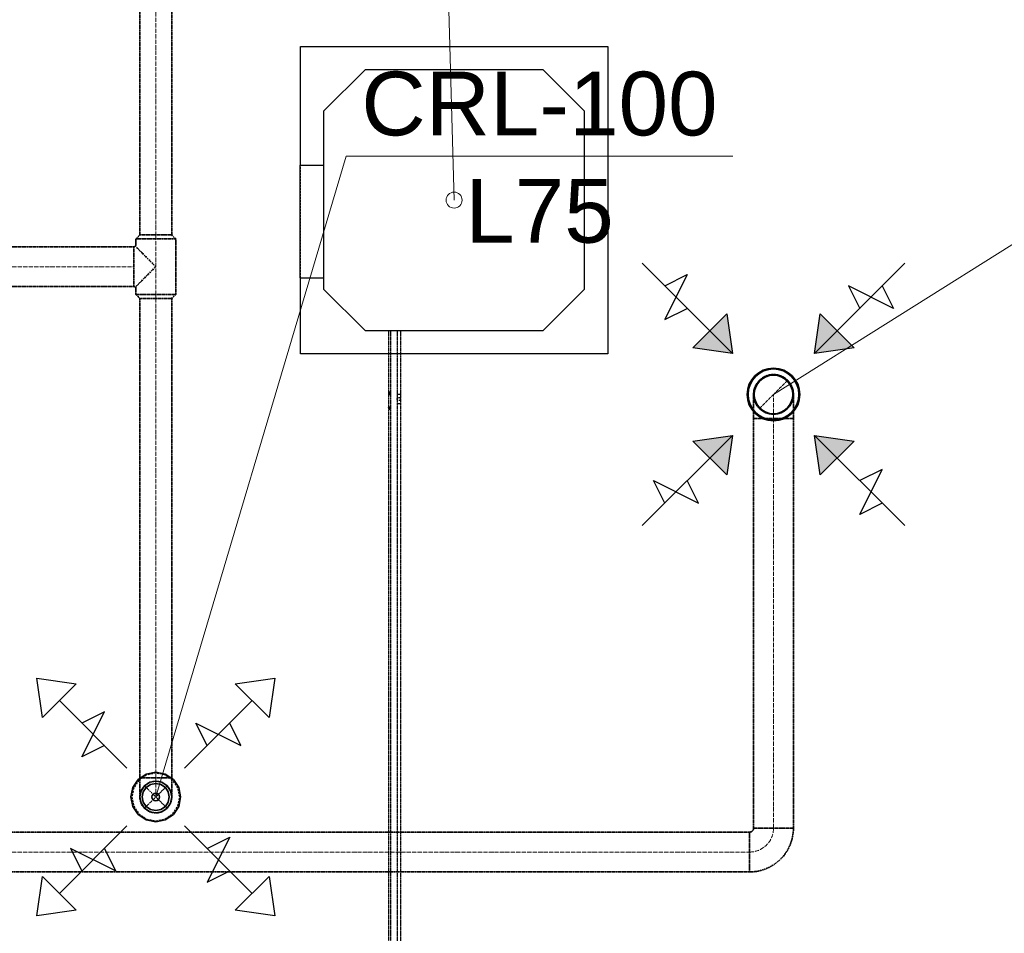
# Model space of a CAD drawing. Header units: millimetres. Extents: x -134161 to 355560, y -27497 to 30328.
# Tile 70 of 95: x 156969 to 160059, y -5904 to -3036. Entities that reach past the tile are written whole.
import ezdxf

# ---------------------------------------------------------------- set-up
doc = ezdxf.new("R2010")
doc.units = ezdxf.units.MM
for name, pattern in [('CenterLine', [17.2, 13, -2, 0.2, -2]), ('HIDDEN', [9.525, 6.35, -3.175]), ('UnderCeiling', [6.7, 4.2, -1, 0.5, -1])]:
    doc.linetypes.add(name, pattern=pattern)
for name, color, linetype in [('0000 RAKSTLAUKUMS - LAYOUT', 7, 'CONTINUOUS'), ('Dz1-Atpakalgaita', 7, 'CONTINUOUS'), ('Dz1-Fenkoils', 7, 'CONTINUOUS'), ('Dz1-Radiators', 7, 'CONTINUOUS'), ('Dz1-Teksts-', 7, 'CONTINUOUS'), ('Dz1-Turpgaita', 7, 'CONTINUOUS'), ('Vent-PN3-N', 7, 'CONTINUOUS'), ('Vent-PN3-N-Iekarta', 7, 'CONTINUOUS'), ('Vent-PN3-N-Plusmas bulta', 7, 'CONTINUOUS'), ('Vent-PN3-N-Teksts-', 7, 'CONTINUOUS'), ('Vent-PN3-P', 7, 'CONTINUOUS'), ('Vent-PN3-P-Iekarta', 7, 'CONTINUOUS'), ('Vent-PN3-P-Plusmas bulta', 7, 'CONTINUOUS'), ('Vent-PN3-P-Teksts-', 7, 'CONTINUOUS')]:
    doc.layers.add(name, color=color, linetype=linetype)
doc.styles.add('Arial', font='arial.ttf', dxfattribs={"height": 187.5})
doc.styles.add('PBL', font='arial.ttf')

# ---------------------------------------------------------------- blocks, each defined once
blk = doc.blocks.new('*U1142')
at = {"layer": 'Vent-PN3-N-Teksts-', "color": 7, "linetype": 'Continuous', "lineweight": 15}
for p, q in [((17583.9, 12471, 2300), (18432.9, 13004.9, 2300)), ((18432.9, 13004.9, 2300), (19956, 13004.9, 2300))]:
    blk.add_line(p, q, dxfattribs=at)
at = {"layer": 'Vent-PN3-N-Teksts-', "color": 7, "linetype": 'Continuous', "lineweight": 25, "style": 'Arial'}
for s, p in [('URH/A-125', (18480.2, 13069.9, 2300)), ('L150', (18883.7, 12733.1, 2300))]:
    blk.add_text(s, height=200, dxfattribs=at).set_placement(p)
blk = doc.blocks.new('*U1192')
at = {"layer": 'Vent-PN3-P-Teksts-', "color": 7, "linetype": 'Continuous', "lineweight": 15}
for p, q in [((15645.2, 11207.2, 2300), (16243.1, 13219.4, 2300)), ((16243.1, 13219.4, 2300), (17455.8, 13219.4, 2300))]:
    blk.add_line(p, q, dxfattribs=at)
at = {"layer": 'Vent-PN3-P-Teksts-', "color": 7, "linetype": 'Continuous', "lineweight": 25, "style": 'Arial'}
for s, p in [('CRL-100', (16290.4, 13284.4, 2300)), ('L75', (16616.4, 12947.6, 2300))]:
    blk.add_text(s, height=200, dxfattribs=at).set_placement(p)
blk = doc.blocks.new('*U1704')
at = {"layer": 'Vent-PN3-P', "color": 5, "linetype": 'UnderCeiling', "lineweight": 35}
for p, q in [((15582.7, 12784.7, 2600), (15595.2, 12772.7, 2600)), ((15707.7, 12784.7, 2600), (15695.2, 12772.7, 2600))]:
    blk.add_line(p, q, dxfattribs=at)
at = {"layer": 'Vent-PN3-P', "color": 7, "linetype": 'CenterLine', "lineweight": 18}
blk.add_line((15645.2, 12784.7, 2600), (15645.2, 12772.7, 2600), dxfattribs=at)
at = {"layer": 'Vent-PN3-P', "color": 5, "linetype": 'UnderCeiling', "lineweight": 35, "extrusion": (0, -1, 0)}
for centre, major_axis in [((15645.2, 12784.7, 2600), (62.5, 0)), ((15645.2, 12772.7, 2600), (50, 0))]:
    blk.add_ellipse(centre, major_axis=major_axis, ratio=1, start_param=0, end_param=3.141593, dxfattribs=at)
blk = doc.blocks.new('*U1705')
at = {"layer": 'Vent-PN3-P', "color": 5, "linetype": 'UnderCeiling', "lineweight": 35}
for p, q in [((15582.7, 12959.7, 2600), (15595.2, 12971.7, 2600)), ((15707.7, 12959.7, 2600), (15695.2, 12971.7, 2600))]:
    blk.add_line(p, q, dxfattribs=at)
at = {"layer": 'Vent-PN3-P', "color": 7, "linetype": 'CenterLine', "lineweight": 18}
blk.add_line((15645.2, 12959.7, 2600), (15645.2, 12971.7, 2600), dxfattribs=at)
at = {"layer": 'Vent-PN3-P', "color": 5, "linetype": 'UnderCeiling', "lineweight": 35, "extrusion": (0, 1, 0)}
for centre, major_axis in [((15645.2, 12959.7, 2600), (-62.5, 0)), ((15645.2, 12971.7, 2600), (-50, 0))]:
    blk.add_ellipse(centre, major_axis=major_axis, ratio=1, start_param=0, end_param=3.141593, dxfattribs=at)
blk = doc.blocks.new('*U1710')
at = {"layer": 'Vent-PN3-N-Plusmas bulta', "linetype": 'Continuous', "lineweight": 25}
for points in [[(17437.2, 12723.8), (17454.9, 12600), (17331.1, 12617.7)], [(17836.7, 12617.7), (17713, 12600), (17730.6, 12723.8)], [(17331.1, 12324.2), (17454.9, 12341.9), (17437.2, 12218.2)], [(17730.6, 12218.2), (17713, 12341.9), (17836.7, 12324.2)]]:
    blk.add_hatch(color=7, dxfattribs=at).paths.add_polyline_path(points, flags=0)
at = {"layer": 'Vent-PN3-N-Plusmas bulta', "color": 7, "linetype": 'Continuous', "lineweight": 25}
for p, q in [((17454.9, 12600, 2237), (17172, 12882.9, 2237)), ((17713, 12600, 2237), (17995.8, 12882.9, 2237)), ((17242.7, 12812.1, 2237), (17313.4, 12847.5, 2237)), ((17313.4, 12847.5, 2237), (17242.7, 12706.1, 2237)), ((17960.5, 12741.4, 2237), (17819, 12812.1, 2237)), ((17819, 12812.1, 2237), (17854.4, 12741.4, 2237)), ((17925.1, 12812.1, 2237), (17960.5, 12741.4, 2237)), ((17242.7, 12706.1, 2237), (17313.4, 12741.4, 2237)), ((17437.2, 12723.8, 2237), (17454.9, 12600, 2237)), ((17713, 12600, 2237), (17730.6, 12723.8, 2237)), ((17454.9, 12600, 2237), (17331.1, 12617.7, 2237)), ((17836.7, 12617.7, 2237), (17713, 12600, 2237)), ((17454.9, 12341.9, 2237), (17172, 12059.1, 2237)), ((17331.1, 12324.2, 2237), (17454.9, 12341.9, 2237)), ((17454.9, 12341.9, 2237), (17437.2, 12218.2, 2237)), ((17713, 12341.9, 2237), (17995.8, 12059.1, 2237)), ((17730.6, 12218.2, 2237), (17713, 12341.9, 2237)), ((17713, 12341.9, 2237), (17836.7, 12324.2, 2237)), ((17854.4, 12094.4, 2237), (17925.1, 12235.9, 2237)), ((17925.1, 12235.9, 2237), (17854.4, 12200.5, 2237)), ((17242.7, 12129.8, 2237), (17207.4, 12200.5, 2237)), ((17207.4, 12200.5, 2237), (17348.8, 12129.8, 2237)), ((17348.8, 12129.8, 2237), (17313.4, 12200.5, 2237)), ((17925.1, 12129.8, 2237), (17854.4, 12094.4, 2237))]:
    blk.add_line(p, q, dxfattribs=at)
for points in [[(17437.2, 12723.8, 2237), (17454.9, 12600, 2237), (17331.1, 12617.7, 2237)], [(17836.7, 12617.7, 2237), (17713, 12600, 2237), (17730.6, 12723.8, 2237)], [(17331.1, 12324.2, 2237), (17454.9, 12341.9, 2237), (17437.2, 12218.2, 2237)], [(17730.6, 12218.2, 2237), (17713, 12341.9, 2237), (17836.7, 12324.2, 2237)]]:
    blk.add_3dface(points, dxfattribs=at)
blk = doc.blocks.new('*U1714')
at = {"layer": 'Vent-PN3-P-Plusmas bulta', "color": 7, "linetype": 'Continuous', "lineweight": 25}
for p, q in [((15289.5, 11456.8, 2269), (15271.8, 11580.6, 2269)), ((15271.8, 11580.6, 2269), (15395.6, 11562.9, 2269)), ((15289.5, 11456.8, 2269), (15271.8, 11580.6, 2269)), ((15271.8, 11580.6, 2269), (15395.6, 11562.9, 2269)), ((15395.6, 11562.9, 2269), (15289.5, 11456.8, 2269)), ((15894.8, 11562.9, 2269), (16018.6, 11580.6, 2269)), ((15894.8, 11562.9, 2269), (16018.6, 11580.6, 2269)), ((16000.9, 11456.8, 2269), (15894.8, 11562.9, 2269)), ((16018.6, 11580.6, 2269), (16000.9, 11456.8, 2269)), ((16018.6, 11580.6, 2269), (16000.9, 11456.8, 2269)), ((15554.7, 11297.7, 2269), (15342.6, 11509.9, 2269)), ((15735.7, 11297.7, 2269), (15947.8, 11509.9, 2269)), ((15413.3, 11333.1, 2269), (15484, 11474.5, 2269)), ((15484, 11474.5, 2269), (15413.3, 11439.2, 2269)), ((15806.4, 11368.4, 2269), (15771.1, 11439.2, 2269)), ((15771.1, 11439.2, 2269), (15912.5, 11368.4, 2269)), ((15912.5, 11368.4, 2269), (15877.1, 11439.2, 2269)), ((15484, 11368.4, 2269), (15413.3, 11333.1, 2269)), ((15554.7, 11116.7, 2269), (15342.6, 10904.6, 2269)), ((15735.7, 11116.7, 2269), (15947.8, 10904.6, 2269)), ((15806.4, 11046, 2269), (15877.1, 11081.4, 2269)), ((15877.1, 11081.4, 2269), (15806.4, 10939.9, 2269)), ((15519.3, 10975.3, 2269), (15377.9, 11046, 2269)), ((15377.9, 11046, 2269), (15413.3, 10975.3, 2269)), ((15484, 11046, 2269), (15519.3, 10975.3, 2269)), ((15806.4, 10939.9, 2269), (15877.1, 10975.3, 2269)), ((15271.8, 10833.9, 2269), (15289.5, 10957.6, 2269)), ((15271.8, 10833.9, 2269), (15289.5, 10957.6, 2269)), ((15289.5, 10957.6, 2269), (15395.6, 10851.5, 2269)), ((15894.8, 10851.5, 2269), (16000.9, 10957.6, 2269)), ((16000.9, 10957.6, 2269), (16018.6, 10833.9, 2269)), ((16000.9, 10957.6, 2269), (16018.6, 10833.9, 2269)), ((15395.6, 10851.5, 2269), (15271.8, 10833.9, 2269)), ((15395.6, 10851.5, 2269), (15271.8, 10833.9, 2269)), ((16018.6, 10833.9, 2269), (15894.8, 10851.5, 2269)), ((16018.6, 10833.9, 2269), (15894.8, 10851.5, 2269))]:
    blk.add_line(p, q, dxfattribs=at)
blk = doc.blocks.new('*U1716')
at = {"layer": 'Vent-PN3-N-Iekarta', "color": 1, "linetype": 'Continuous', "lineweight": 35}
for centre, radius in [((17583.9, 12471, 2300), 82.5), ((17583.9, 12471, 2287), 80), ((17583.9, 12471, 2289), 62.5), ((17583.9, 12471, 2300), 60.5)]:
    blk.add_circle(centre, radius, dxfattribs=at)
blk = doc.blocks.new('*U1717')
at = {"layer": 'Vent-PN3-N', "color": 7, "linetype": 'Continuous', "lineweight": -3}
blk.add_line((17583.9, 12471, 2412.5), (17583.9, 12471, 2411.5), dxfattribs=at)
blk = doc.blocks.new('*U1718')
at = {"layer": 'Vent-PN3-N', "color": 1, "linetype": 'UnderCeiling', "lineweight": 35}
for p, q in [((17521.4, 12396, 2600), (17521.4, 11109.4, 2600)), ((17646.4, 12396, 2600), (17646.4, 11109.4, 2600))]:
    blk.add_line(p, q, dxfattribs=at)
at = {"layer": 'Vent-PN3-N', "color": 7, "linetype": 'CenterLine', "lineweight": 18}
blk.add_line((17583.9, 12396, 2600), (17583.9, 11109.4, 2600), dxfattribs=at)
blk = doc.blocks.new('*U1719')
at = {"layer": 'Vent-PN3-N', "color": 7, "linetype": 'UnderCeiling', "lineweight": 18}
blk.add_line((17539.7, 12426.8, 2525), (17628.1, 12515.2, 2525), dxfattribs=at)
at = {"layer": 'Vent-PN3-N', "color": 1, "linetype": 'UnderCeiling', "lineweight": 35, "extrusion": (0, 0, -1)}
blk.add_ellipse((17583.9, 12471, 2525), major_axis=(-62.5, 0), ratio=1, start_param=0, end_param=3.141593, dxfattribs=at)
at = {"layer": 'Vent-PN3-N', "color": 7, "linetype": 'HIDDEN', "lineweight": -3, "extrusion": (0, 0, -1)}
blk.add_ellipse((17583.9, 12471, 2525), major_axis=(62.5, 0), ratio=1, start_param=0, end_param=3.141593, dxfattribs=at)
at = {"layer": 'Vent-PN3-N', "color": 1, "linetype": 'UnderCeiling', "lineweight": 35, "extrusion": (-1, 0, 0)}
for centre in [(17521.4, 12396, 2525), (17646.4, 12396, 2525)]:
    blk.add_ellipse(centre, major_axis=(0, 0, 75), ratio=1, start_param=0, end_param=1.570796, dxfattribs=at)
at = {"layer": 'Vent-PN3-N', "color": 7, "linetype": 'CenterLine', "lineweight": 18, "extrusion": (-1, 0, 0)}
blk.add_ellipse((17583.9, 12396, 2525), major_axis=(0, 0, 75), ratio=1, start_param=0, end_param=1.570796, dxfattribs=at)
at = {"layer": 'Vent-PN3-N', "color": 1, "linetype": 'UnderCeiling', "lineweight": 35, "extrusion": (0, -1, 0)}
blk.add_ellipse((17583.9, 12396, 2600), major_axis=(62.5, 0), ratio=1, start_param=0, end_param=3.141593, dxfattribs=at)
blk = doc.blocks.new('*U1722')
at = {"layer": 'Vent-PN3-N', "color": 1, "linetype": 'UnderCeiling', "lineweight": 35}
for major_axis in [(0, -12.5), (0, -137.5)]:
    blk.add_ellipse((17508.9, 11109.4, 2600), major_axis=major_axis, ratio=1, start_param=0, end_param=1.570796, dxfattribs=at)
at = {"layer": 'Vent-PN3-N', "color": 7, "linetype": 'CenterLine', "lineweight": 18}
blk.add_ellipse((17508.9, 11109.4, 2600), major_axis=(0, -75), ratio=1, start_param=0, end_param=1.570796, dxfattribs=at)
at = {"layer": 'Vent-PN3-N', "color": 1, "linetype": 'UnderCeiling', "lineweight": 35, "extrusion": (-1, 0, 0)}
blk.add_ellipse((17508.9, 11034.4, 2600), major_axis=(0, -62.5), ratio=1, start_param=0, end_param=3.141593, dxfattribs=at)
at = {"layer": 'Vent-PN3-N', "color": 1, "linetype": 'UnderCeiling', "lineweight": 35, "extrusion": (0, 1, 0)}
blk.add_ellipse((17583.9, 11109.4, 2600), major_axis=(-62.5, 0), ratio=1, start_param=0, end_param=3.141593, dxfattribs=at)
blk = doc.blocks.new('*U1723')
at = {"layer": 'Vent-PN3-N', "color": 1, "linetype": 'UnderCeiling', "lineweight": 35}
for p, q in [((14764.2, 11096.9, 2600), (17508.9, 11096.9, 2600)), ((14764.2, 10971.9, 2600), (17508.9, 10971.9, 2600))]:
    blk.add_line(p, q, dxfattribs=at)
at = {"layer": 'Vent-PN3-N', "color": 7, "linetype": 'CenterLine', "lineweight": 18}
blk.add_line((14764.2, 11034.4, 2600), (17508.9, 11034.4, 2600), dxfattribs=at)
blk = doc.blocks.new('*U1732')
at = {"layer": 'Vent-PN3-P', "color": 5, "linetype": 'UnderCeiling', "lineweight": 35}
for p, q in [((14334.9, 12934.7, 2600), (15576.4, 12934.7, 2600)), ((14334.9, 12809.7, 2600), (15576.4, 12809.7, 2600))]:
    blk.add_line(p, q, dxfattribs=at)
at = {"layer": 'Vent-PN3-P', "color": 7, "linetype": 'CenterLine', "lineweight": 18}
blk.add_line((14334.9, 12872.2, 2600), (15576.4, 12872.2, 2600), dxfattribs=at)
blk = doc.blocks.new('*U1733')
at = {"layer": 'Vent-PN3-P', "color": 5, "linetype": 'UnderCeiling', "lineweight": 35}
for p, q in [((15582.7, 12940.9, 2600), (15582.7, 12959.7, 2600)), ((15707.7, 12784.7, 2600), (15707.7, 12959.7, 2600)), ((15587.5, 12929.9, 2623.9), (15582.7, 12934.7, 2600)), ((15601, 12916.4, 2644.2), (15587.5, 12929.9, 2623.9)), ((15621.3, 12896.1, 2657.7), (15601, 12916.4, 2644.2)), ((15645.2, 12872.2, 2662.5), (15621.3, 12896.1, 2657.7)), ((15621.3, 12848.3, 2657.7), (15645.2, 12872.2, 2662.5)), ((15587.5, 12814.4, 2623.9), (15601, 12828, 2644.2)), ((15601, 12828, 2644.2), (15621.3, 12848.3, 2657.7)), ((15582.7, 12809.7, 2600), (15587.5, 12814.4, 2623.9)), ((15582.7, 12784.7, 2600), (15582.7, 12809.7, 2600))]:
    blk.add_line(p, q, dxfattribs=at)
at = {"layer": 'Vent-PN3-P', "color": 7, "linetype": 'CenterLine', "lineweight": 18}
blk.add_line((15645.2, 12784.7, 2600), (15645.2, 12959.7, 2600), dxfattribs=at)
at = {"layer": 'Vent-PN3-P', "color": 5, "linetype": 'UnderCeiling', "lineweight": 35, "extrusion": (0, 0, -1)}
blk.add_ellipse((15576.4, 12940.9, 2600), major_axis=(6.25, 0), ratio=1, start_param=0, end_param=1.570796, dxfattribs=at)
at = {"layer": 'Vent-PN3-P', "color": 5, "linetype": 'UnderCeiling', "lineweight": 35, "extrusion": (-1, 0, 0)}
blk.add_ellipse((15576.4, 12872.2, 2600), major_axis=(0, -62.5), ratio=1, start_param=0, end_param=3.141593, dxfattribs=at)
at = {"layer": 'Vent-PN3-P', "color": 5, "linetype": 'UnderCeiling', "lineweight": 35}
blk.add_ellipse((15576.4, 12803.4, 2600), major_axis=(6.25, 0), ratio=1, start_param=0, end_param=1.570796, dxfattribs=at)
blk = doc.blocks.new('*U1734')
at = {"layer": 'Vent-PN3-P', "color": 5, "linetype": 'UnderCeiling', "lineweight": 35}
for p, q in [((15595.2, 12772.7, 2600), (15595.2, 11267.2, 2600)), ((15695.2, 12772.7, 2600), (15695.2, 11267.2, 2600))]:
    blk.add_line(p, q, dxfattribs=at)
at = {"layer": 'Vent-PN3-P', "color": 7, "linetype": 'CenterLine', "lineweight": 18}
blk.add_line((15645.2, 12772.7, 2600), (15645.2, 11267.2, 2600), dxfattribs=at)
blk = doc.blocks.new('*U1738')
at = {"layer": 'Vent-PN3-P', "color": 5, "linetype": 'UnderCeiling', "lineweight": 35}
for p, q in [((15595.2, 14427.6, 2600), (15595.2, 12971.7, 2600)), ((15695.2, 14427.6, 2600), (15695.2, 12971.7, 2600))]:
    blk.add_line(p, q, dxfattribs=at)
at = {"layer": 'Vent-PN3-P', "color": 7, "linetype": 'CenterLine', "lineweight": 18}
blk.add_line((15645.2, 14427.6, 2600), (15645.2, 12971.7, 2600), dxfattribs=at)
blk = doc.blocks.new('*U1739')
at = {"layer": 'Vent-PN3-P', "color": 7, "linetype": 'UnderCeiling', "lineweight": 18}
for p, q in [((15680.6, 11242.6, 2540), (15609.8, 11171.9, 2540)), ((15680.6, 11171.9, 2540), (15609.8, 11242.6, 2540))]:
    blk.add_line(p, q, dxfattribs=at)
at = {"layer": 'Vent-PN3-P', "color": 5, "linetype": 'UnderCeiling', "lineweight": 35, "extrusion": (0, 1, 0)}
blk.add_ellipse((15645.2, 11267.2, 2600), major_axis=(-50, 0), ratio=1, start_param=0, end_param=3.141593, dxfattribs=at)
at = {"layer": 'Vent-PN3-P', "color": 5, "linetype": 'UnderCeiling', "lineweight": 35, "extrusion": (1, 0, 0)}
for centre in [(15595.2, 11267.2, 2540), (15695.2, 11267.2, 2540)]:
    blk.add_ellipse(centre, major_axis=(0, 0, 60), ratio=1, start_param=0, end_param=1.570796, dxfattribs=at)
at = {"layer": 'Vent-PN3-P', "color": 7, "linetype": 'HIDDEN', "lineweight": -3, "extrusion": (0, 0, -1)}
blk.add_ellipse((15645.2, 11207.2, 2540), major_axis=(-50, 0), ratio=1, start_param=0, end_param=3.141593, dxfattribs=at)
at = {"layer": 'Vent-PN3-P', "color": 7, "linetype": 'CenterLine', "lineweight": 18, "extrusion": (1, 0, 0)}
blk.add_ellipse((15645.2, 11267.2, 2540), major_axis=(0, 0, 60), ratio=1, start_param=0, end_param=1.570796, dxfattribs=at)
at = {"layer": 'Vent-PN3-P', "color": 5, "linetype": 'UnderCeiling', "lineweight": 35, "extrusion": (0, 0, -1)}
blk.add_ellipse((15645.2, 11207.2, 2540), major_axis=(50, 0), ratio=1, start_param=0, end_param=3.141593, dxfattribs=at)
blk = doc.blocks.new('*U1740')
at = {"layer": 'Vent-PN3-P-Iekarta', "color": 5, "linetype": 'Continuous', "lineweight": 35}
for p, q in [((15615.3, 11279.3, 2300), (15590, 11262.4, 2300)), ((15645.2, 11285.2, 2300), (15615.3, 11279.3, 2300)), ((15675, 11279.3, 2300), (15645.2, 11285.2, 2300)), ((15700.4, 11262.4, 2300), (15675, 11279.3, 2300)), ((15590, 11262.4, 2300), (15573.1, 11237.1, 2300)), ((15626.1, 11253.4, 2339), (15609.8, 11242.6, 2339)), ((15626.1, 11253.4, 2300), (15609.8, 11242.6, 2300)), ((15645.2, 11257.2, 2339), (15626.1, 11253.4, 2339)), ((15645.2, 11257.2, 2300), (15626.1, 11253.4, 2300)), ((15645.2, 11249.7, 2290), (15628.9, 11246.5, 2290)), ((15645.2, 11249.7, 2347), (15628.9, 11246.5, 2347)), ((15664.3, 11253.4, 2339), (15645.2, 11257.2, 2339)), ((15664.3, 11253.4, 2300), (15645.2, 11257.2, 2300)), ((15661.5, 11246.5, 2290), (15645.2, 11249.7, 2290)), ((15661.5, 11246.5, 2347), (15645.2, 11249.7, 2347)), ((15680.6, 11242.6, 2339), (15664.3, 11253.4, 2339)), ((15680.6, 11242.6, 2300), (15664.3, 11253.4, 2300)), ((15717.3, 11237.1, 2300), (15700.4, 11262.4, 2300)), ((15573.1, 11237.1, 2300), (15567.2, 11207.2, 2300)), ((15599, 11226.4, 2339), (15595.2, 11207.2, 2339)), ((15599, 11226.4, 2300), (15595.2, 11207.2, 2300)), ((15609.8, 11242.6, 2339), (15599, 11226.4, 2339)), ((15609.8, 11242.6, 2300), (15599, 11226.4, 2300)), ((15605.9, 11223.5, 2290), (15602.7, 11207.2, 2290)), ((15605.9, 11223.5, 2347), (15602.7, 11207.2, 2347)), ((15615.1, 11237.3, 2290), (15605.9, 11223.5, 2290)), ((15615.1, 11237.3, 2347), (15605.9, 11223.5, 2347)), ((15628.9, 11246.5, 2290), (15615.1, 11237.3, 2290)), ((15628.9, 11246.5, 2347), (15615.1, 11237.3, 2347)), ((15640.6, 11218.3, 2284), (15636.7, 11215.7, 2284)), ((15645.2, 11219.2, 2284), (15640.6, 11218.3, 2284)), ((15649.8, 11218.3, 2284), (15645.2, 11219.2, 2284)), ((15653.7, 11215.7, 2284), (15649.8, 11218.3, 2284)), ((15675.3, 11237.3, 2290), (15661.5, 11246.5, 2290)), ((15675.3, 11237.3, 2347), (15661.5, 11246.5, 2347)), ((15684.5, 11223.5, 2290), (15675.3, 11237.3, 2290)), ((15684.5, 11223.5, 2347), (15675.3, 11237.3, 2347)), ((15691.4, 11226.4, 2339), (15680.6, 11242.6, 2339)), ((15691.4, 11226.4, 2300), (15680.6, 11242.6, 2300)), ((15687.7, 11207.2, 2290), (15684.5, 11223.5, 2290)), ((15687.7, 11207.2, 2347), (15684.5, 11223.5, 2347)), ((15695.2, 11207.2, 2339), (15691.4, 11226.4, 2339)), ((15695.2, 11207.2, 2300), (15691.4, 11226.4, 2300)), ((15723.2, 11207.2, 2300), (15717.3, 11237.1, 2300)), ((15567.2, 11207.2, 2300), (15573.1, 11177.4, 2300)), ((15595.2, 11207.2, 2339), (15599, 11188.1, 2339)), ((15595.2, 11207.2, 2300), (15599, 11188.1, 2300)), ((15599, 11188.1, 2339), (15609.8, 11171.9, 2339)), ((15599, 11188.1, 2300), (15609.8, 11171.9, 2300)), ((15602.7, 11207.2, 2290), (15605.9, 11191, 2290)), ((15602.7, 11207.2, 2347), (15605.9, 11191, 2347)), ((15605.9, 11191, 2290), (15615.1, 11177.2, 2290)), ((15605.9, 11191, 2347), (15615.1, 11177.2, 2347)), ((15634.1, 11211.8, 2284), (15633.2, 11207.2, 2284)), ((15633.2, 11207.2, 2284), (15634.1, 11202.6, 2284)), ((15636.7, 11215.7, 2284), (15634.1, 11211.8, 2284)), ((15634.1, 11202.6, 2284), (15636.7, 11198.7, 2284)), ((15636.7, 11198.7, 2284), (15640.6, 11196.1, 2284)), ((15640.6, 11196.1, 2284), (15645.2, 11195.2, 2284)), ((15645.2, 11195.2, 2284), (15649.8, 11196.1, 2284)), ((15649.8, 11196.1, 2284), (15653.7, 11198.7, 2284)), ((15656.3, 11211.8, 2284), (15653.7, 11215.7, 2284)), ((15653.7, 11198.7, 2284), (15656.3, 11202.6, 2284)), ((15657.2, 11207.2, 2284), (15656.3, 11211.8, 2284)), ((15656.3, 11202.6, 2284), (15657.2, 11207.2, 2284)), ((15675.3, 11177.2, 2290), (15684.5, 11191, 2290)), ((15675.3, 11177.2, 2347), (15684.5, 11191, 2347)), ((15680.6, 11171.9, 2339), (15691.4, 11188.1, 2339)), ((15680.6, 11171.9, 2300), (15691.4, 11188.1, 2300)), ((15684.5, 11191, 2290), (15687.7, 11207.2, 2290)), ((15684.5, 11191, 2347), (15687.7, 11207.2, 2347)), ((15691.4, 11188.1, 2339), (15695.2, 11207.2, 2339)), ((15691.4, 11188.1, 2300), (15695.2, 11207.2, 2300)), ((15717.3, 11177.4, 2300), (15723.2, 11207.2, 2300)), ((15573.1, 11177.4, 2300), (15590, 11152.1, 2300)), ((15609.8, 11171.9, 2339), (15626.1, 11161, 2339)), ((15609.8, 11171.9, 2300), (15626.1, 11161, 2300)), ((15615.1, 11177.2, 2290), (15628.9, 11168, 2290)), ((15615.1, 11177.2, 2347), (15628.9, 11168, 2347)), ((15626.1, 11161, 2339), (15645.2, 11157.2, 2339)), ((15626.1, 11161, 2300), (15645.2, 11157.2, 2300)), ((15628.9, 11168, 2290), (15645.2, 11164.7, 2290)), ((15628.9, 11168, 2347), (15645.2, 11164.7, 2347)), ((15645.2, 11164.7, 2290), (15661.5, 11168, 2290)), ((15645.2, 11164.7, 2347), (15661.5, 11168, 2347)), ((15645.2, 11157.2, 2339), (15664.3, 11161, 2339)), ((15645.2, 11157.2, 2300), (15664.3, 11161, 2300)), ((15661.5, 11168, 2290), (15675.3, 11177.2, 2290)), ((15661.5, 11168, 2347), (15675.3, 11177.2, 2347)), ((15664.3, 11161, 2339), (15680.6, 11171.9, 2339)), ((15664.3, 11161, 2300), (15680.6, 11171.9, 2300)), ((15700.4, 11152.1, 2300), (15717.3, 11177.4, 2300)), ((15590, 11152.1, 2300), (15615.3, 11135.2, 2300)), ((15615.3, 11135.2, 2300), (15645.2, 11129.2, 2300)), ((15645.2, 11129.2, 2300), (15675, 11135.2, 2300)), ((15675, 11135.2, 2300), (15700.4, 11152.1, 2300))]:
    blk.add_line(p, q, dxfattribs=at)
at = {"layer": 'Vent-PN3-P-Iekarta', "color": 7, "linetype": 'HIDDEN', "lineweight": -3}
for p, q in [((15645.2, 11282.2, 2275), (15616.5, 11276.5, 2275)), ((15645.2, 11282.2, 2269), (15616.5, 11276.5, 2269)), ((15673.9, 11276.5, 2275), (15645.2, 11282.2, 2275)), ((15673.9, 11276.5, 2269), (15645.2, 11282.2, 2269)), ((15592.2, 11260.3, 2275), (15575.9, 11235.9, 2275)), ((15592.2, 11260.3, 2269), (15575.9, 11235.9, 2269)), ((15616.5, 11276.5, 2275), (15592.2, 11260.3, 2275)), ((15616.5, 11276.5, 2269), (15592.2, 11260.3, 2269)), ((15698.2, 11260.3, 2275), (15673.9, 11276.5, 2275)), ((15698.2, 11260.3, 2269), (15673.9, 11276.5, 2269)), ((15714.5, 11235.9, 2275), (15698.2, 11260.3, 2275)), ((15714.5, 11235.9, 2269), (15698.2, 11260.3, 2269)), ((15575.9, 11235.9, 2275), (15570.2, 11207.2, 2275)), ((15575.9, 11235.9, 2269), (15570.2, 11207.2, 2269)), ((15720.2, 11207.2, 2275), (15714.5, 11235.9, 2275)), ((15720.2, 11207.2, 2269), (15714.5, 11235.9, 2269)), ((15570.2, 11207.2, 2275), (15575.9, 11178.5, 2275)), ((15570.2, 11207.2, 2269), (15575.9, 11178.5, 2269)), ((15714.5, 11178.5, 2275), (15720.2, 11207.2, 2275)), ((15714.5, 11178.5, 2269), (15720.2, 11207.2, 2269)), ((15575.9, 11178.5, 2275), (15592.2, 11154.2, 2275)), ((15575.9, 11178.5, 2269), (15592.2, 11154.2, 2269)), ((15698.2, 11154.2, 2275), (15714.5, 11178.5, 2275)), ((15698.2, 11154.2, 2269), (15714.5, 11178.5, 2269)), ((15592.2, 11154.2, 2275), (15616.5, 11137.9, 2275)), ((15592.2, 11154.2, 2269), (15616.5, 11137.9, 2269)), ((15616.5, 11137.9, 2275), (15645.2, 11132.2, 2275)), ((15616.5, 11137.9, 2269), (15645.2, 11132.2, 2269)), ((15645.2, 11132.2, 2275), (15673.9, 11137.9, 2275)), ((15645.2, 11132.2, 2269), (15673.9, 11137.9, 2269)), ((15673.9, 11137.9, 2275), (15698.2, 11154.2, 2275)), ((15673.9, 11137.9, 2269), (15698.2, 11154.2, 2269))]:
    blk.add_line(p, q, dxfattribs=at)
at = {"layer": 'Vent-PN3-P-Iekarta', "color": 5, "linetype": 'Continuous', "lineweight": 35}
blk.add_circle((15645.2, 11207.2, 2284), 12, dxfattribs=at)
blk = doc.blocks.new('*U1741')
at = {"layer": 'Vent-PN3-P', "color": 7, "linetype": 'Continuous', "lineweight": -3}
blk.add_line((15645.2, 11207.2, 2420), (15645.2, 11207.2, 2419), dxfattribs=at)
blk = doc.blocks.new('*U1942')
at = {"layer": 'Dz1-Teksts-', "color": 7, "linetype": 'Continuous', "lineweight": 0}
for p, q in [((19374.8, 13901.2, 2500), (17480.7, 13901.2, 2500)), ((19568.2, 13081.2, 2500), (19374.8, 13901.2, 2500))]:
    blk.add_line(p, q, dxfattribs=at)
at = {"layer": 'Dz1-Teksts-', "color": 7, "linetype": 'Continuous', "lineweight": 0, "extrusion": (0, 0, -1)}
blk.add_circle((-19568.2, 13081.2, -2500), 25, dxfattribs=at)
at = {"layer": 'Dz1-Teksts-', "color": 7, "linetype": 'Continuous', "lineweight": 0, "style": 'Arial'}
blk.add_text('Qdz=10000 W', height=200, dxfattribs=at).set_placement((17530.8, 13970.1, 2500))
blk = doc.blocks.new('*U1953')
at = {"layer": 'Dz1-Atpakalgaita', "color": 6, "linetype": 'UnderCeiling', "lineweight": 25}
for p, q in [((16403, 12441.8, 2800), (16403, 8212.8, 2800)), ((16413, 12441.8, 2800), (16413, 8212.8, 2800))]:
    blk.add_line(p, q, dxfattribs=at)
blk = doc.blocks.new('*U1954')
at = {"layer": 'Dz1-Turpgaita', "color": 4, "linetype": 'UnderCeiling', "lineweight": 25}
for p, q in [((16376, 12423.8, 2800), (16376, 8181.3, 2800)), ((16382, 12423.8, 2800), (16382, 8181.3, 2800))]:
    blk.add_line(p, q, dxfattribs=at)
blk = doc.blocks.new('*U1955')
at = {"layer": 'Dz1-Teksts-', "color": 7, "linetype": 'Continuous', "lineweight": 0}
for p, q in [((16560, 13843.7, 2500), (14666, 13843.7, 2500)), ((16581.5, 13081.2, 2500), (16560, 13843.7, 2500))]:
    blk.add_line(p, q, dxfattribs=at)
at = {"layer": 'Dz1-Teksts-', "color": 7, "linetype": 'Continuous', "lineweight": 0, "extrusion": (0, 0, -1)}
blk.add_circle((-16581.5, 13081.2, -2500), 25, dxfattribs=at)
at = {"layer": 'Dz1-Teksts-', "color": 7, "linetype": 'Continuous', "lineweight": 0, "style": 'Arial'}
blk.add_text('Qdz=10000 W', height=200, dxfattribs=at).set_placement((14716.1, 13912.6, 2500))
blk = doc.blocks.new('*U1956')
at = {"layer": 'Dz1-Turpgaita', "color": 4, "linetype": 'UnderCeiling', "lineweight": 25, "extrusion": (0, 0.707107, -0.707107)}
blk.add_ellipse((16379, 12430.1, 2797.4), major_axis=(-3, 0), ratio=1, start_param=0, end_param=3.141593, dxfattribs=at)
at = {"layer": 'Dz1-Turpgaita', "color": 7, "linetype": 'HIDDEN', "lineweight": -3, "extrusion": (0, 0.707107, -0.707107)}
blk.add_ellipse((16379, 12430.1, 2797.4), major_axis=(3, 0), ratio=1, start_param=0, end_param=3.141593, dxfattribs=at)
at = {"layer": 'Dz1-Turpgaita', "color": 4, "linetype": 'UnderCeiling', "lineweight": 25, "extrusion": (1, 0, 0)}
for centre in [(16376, 12423.8, 2791), (16382, 12423.8, 2791)]:
    blk.add_ellipse(centre, major_axis=(0, 6.36, 6.36), ratio=1, start_param=0, end_param=0.785398, dxfattribs=at)
at = {"layer": 'Dz1-Turpgaita', "color": 4, "linetype": 'UnderCeiling', "lineweight": 25, "extrusion": (0, -1, 0)}
blk.add_ellipse((16379, 12423.8, 2800), major_axis=(3, 0), ratio=1, start_param=0, end_param=3.141593, dxfattribs=at)
blk = doc.blocks.new('*U1957')
at = {"layer": 'Dz1-Turpgaita', "color": 4, "linetype": 'UnderCeiling', "lineweight": 25}
for p, q in [((16376, 12472.8, 2754.6), (16376, 12430.1, 2797.4)), ((16382, 12472.8, 2754.6), (16382, 12430.1, 2797.4))]:
    blk.add_line(p, q, dxfattribs=at)
blk = doc.blocks.new('*U1958')
at = {"layer": 'Dz1-Atpakalgaita', "color": 6, "linetype": 'UnderCeiling', "lineweight": 25, "extrusion": (0, 0, -1)}
blk.add_ellipse((16408, 12456.8, 2785), major_axis=(-5, 0), ratio=1, start_param=0, end_param=3.141593, dxfattribs=at)
at = {"layer": 'Dz1-Atpakalgaita', "color": 7, "linetype": 'HIDDEN', "lineweight": -3, "extrusion": (0, 0, -1)}
blk.add_ellipse((16408, 12456.8, 2785), major_axis=(5, 0), ratio=1, start_param=0, end_param=3.141593, dxfattribs=at)
at = {"layer": 'Dz1-Atpakalgaita', "color": 6, "linetype": 'UnderCeiling', "lineweight": 25, "extrusion": (1, 0, 0)}
for centre in [(16403, 12441.8, 2785), (16413, 12441.8, 2785)]:
    blk.add_ellipse(centre, major_axis=(0, 15), ratio=1, start_param=0, end_param=1.570796, dxfattribs=at)
at = {"layer": 'Dz1-Atpakalgaita', "color": 6, "linetype": 'UnderCeiling', "lineweight": 25, "extrusion": (0, -1, 0)}
blk.add_ellipse((16408, 12441.8, 2800), major_axis=(5, 0), ratio=1, start_param=0, end_param=3.141593, dxfattribs=at)
blk = doc.blocks.new('*U1959')
at = {"layer": 'Dz1-Atpakalgaita', "color": 7, "linetype": 'Continuous', "lineweight": -3}
blk.add_line((16408, 12456.8, 2744.5), (16408, 12456.8, 2743.5), dxfattribs=at)
blk = doc.blocks.new('*U1960')
at = {"layer": 'Dz1-Turpgaita', "color": 4, "linetype": 'UnderCeiling', "lineweight": 25, "extrusion": (0, 1, 0)}
blk.add_ellipse((16379, 12479.2, 2752), major_axis=(-3, 0), ratio=1, start_param=0, end_param=3.141593, dxfattribs=at)
at = {"layer": 'Dz1-Turpgaita', "color": 4, "linetype": 'UnderCeiling', "lineweight": 25, "extrusion": (-1, 0, 0)}
for centre in [(16376, 12479.2, 2761), (16382, 12479.2, 2761)]:
    blk.add_ellipse(centre, major_axis=(0, 0, -9), ratio=1, start_param=0, end_param=0.785398, dxfattribs=at)
at = {"layer": 'Dz1-Turpgaita', "color": 4, "linetype": 'UnderCeiling', "lineweight": 25, "extrusion": (0, -0.707107, 0.707107)}
blk.add_ellipse((16379, 12472.8, 2754.6), major_axis=(3, 0), ratio=1, start_param=0, end_param=3.141593, dxfattribs=at)
at = {"layer": 'Dz1-Turpgaita', "color": 7, "linetype": 'HIDDEN', "lineweight": -3, "extrusion": (0, -0.707107, 0.707107)}
blk.add_ellipse((16379, 12472.8, 2754.6), major_axis=(-3, 0), ratio=1, start_param=0, end_param=3.141593, dxfattribs=at)
blk = doc.blocks.new('*U1961')
at = {"layer": 'Dz1-Turpgaita', "color": 4, "linetype": 'UnderCeiling', "lineweight": 25}
for p, q in [((16376, 12671.7, 2752), (16376, 12479.2, 2752)), ((16382, 12671.7, 2752), (16382, 12479.2, 2752))]:
    blk.add_line(p, q, dxfattribs=at)
blk = doc.blocks.new('*U1962')
at = {"layer": 'Dz1-Atpakalgaita', "color": 6, "linetype": 'UnderCeiling', "lineweight": 25, "extrusion": (0, 1, 0)}
blk.add_ellipse((16408, 12471.8, 2689), major_axis=(-5, 0), ratio=1, start_param=0, end_param=3.141593, dxfattribs=at)
at = {"layer": 'Dz1-Atpakalgaita', "color": 6, "linetype": 'UnderCeiling', "lineweight": 25, "extrusion": (-1, 0, 0)}
for centre in [(16403, 12471.8, 2704), (16413, 12471.8, 2704)]:
    blk.add_ellipse(centre, major_axis=(0, 0, -15), ratio=1, start_param=0, end_param=1.570796, dxfattribs=at)
blk = doc.blocks.new('*U1963')
at = {"layer": 'Dz1-Atpakalgaita', "color": 6, "linetype": 'UnderCeiling', "lineweight": 25}
for p, q in [((16403, 12671.7, 2689), (16403, 12471.8, 2689)), ((16413, 12671.7, 2689), (16413, 12471.8, 2689))]:
    blk.add_line(p, q, dxfattribs=at)
blk = doc.blocks.new('*U1964')
at = {"layer": 'Dz1-Radiators', "color": 7, "linetype": 'Continuous', "lineweight": -3}
blk.add_line((16379, 12671.7, 2752), (16379, 12671.7, 2751), dxfattribs=at)
blk = doc.blocks.new('*U1965')
at = {"layer": 'Dz1-Fenkoils', "color": 7, "linetype": 'HIDDEN', "lineweight": -3}
for p, q in [((16099, 13563.7, 2441), (16099, 13563.7, 2500)), ((17064, 13563.7, 2441), (17064, 13563.7, 2500)), ((16302.1, 13490.7, 2829), (16302.1, 13490.7, 2500)), ((16860.9, 13490.7, 2829), (16860.9, 13490.7, 2500)), ((16172, 13360.6, 2829), (16172, 13360.6, 2500)), ((16991, 13360.6, 2829), (16991, 13360.6, 2500)), ((16097, 13190.7, 2595), (16097, 13190.7, 2815)), ((16099, 12836.7, 2500), (16099, 13190.7, 2500)), ((16097, 12836.7, 2815), (16097, 12836.7, 2595)), ((16172, 12801.8, 2829), (16172, 12801.8, 2500)), ((16991, 12801.8, 2829), (16991, 12801.8, 2500)), ((16302.1, 12671.7, 2829), (16302.1, 12671.7, 2500)), ((16860.9, 12671.7, 2829), (16860.9, 12671.7, 2500)), ((16099, 12598.7, 2441), (16099, 12598.7, 2500)), ((17064, 12598.7, 2441), (17064, 12598.7, 2500))]:
    blk.add_line(p, q, dxfattribs=at)
at = {"layer": 'Dz1-Fenkoils', "color": 7, "linetype": 'Continuous', "lineweight": -3}
for p, q in [((16099, 13563.7, 2500), (17064, 13563.7, 2500)), ((16099, 13190.7, 2500), (16099, 13563.7, 2500)), ((17064, 13563.7, 2500), (17064, 12598.7, 2500)), ((16302.1, 13490.7, 2829), (16172, 13360.6, 2829)), ((16860.9, 13490.7, 2829), (16302.1, 13490.7, 2829)), ((16991, 13360.6, 2829), (16860.9, 13490.7, 2829)), ((16172, 13360.6, 2829), (16172, 12801.8, 2829)), ((16991, 12801.8, 2829), (16991, 13360.6, 2829)), ((16097, 13190.7, 2815), (16097, 12836.7, 2815)), ((16097, 13190.7, 2815), (16172, 13190.7, 2815)), ((16097, 12836.7, 2815), (16172, 12836.7, 2815)), ((16099, 12598.7, 2500), (16099, 12836.7, 2500)), ((16172, 12801.8, 2829), (16302.1, 12671.7, 2829)), ((16860.9, 12671.7, 2829), (16991, 12801.8, 2829)), ((16302.1, 12671.7, 2829), (16860.9, 12671.7, 2829)), ((17064, 12598.7, 2500), (16099, 12598.7, 2500))]:
    blk.add_line(p, q, dxfattribs=at)

msp = doc.modelspace()

# ---------------------------------------------------------------- block references
at = {"layer": 'Dz1-Atpakalgaita'}
for name in ['*U1963', '*U1962', '*U1958', '*U1959', '*U1953']:
    msp.add_blockref(name, (141751.2, -16683.6), dxfattribs=at)
at = {"layer": 'Dz1-Fenkoils'}
msp.add_blockref('*U1965', (141751.2, -16683.6), dxfattribs=at)
at = {"layer": 'Dz1-Radiators'}
msp.add_blockref('*U1964', (141751.2, -16683.6), dxfattribs=at)
at = {"layer": 'Dz1-Teksts-'}
for name in ['*U1942', '*U1955']:
    msp.add_blockref(name, (141751.2, -16683.6), dxfattribs=at)
at = {"layer": 'Dz1-Turpgaita'}
for name in ['*U1961', '*U1960', '*U1957', '*U1956', '*U1954']:
    msp.add_blockref(name, (141751.2, -16683.6), dxfattribs=at)
at = {"layer": 'Vent-PN3-N'}
for name in ['*U1719', '*U1717', '*U1718', '*U1723', '*U1722']:
    msp.add_blockref(name, (141751.2, -16683.6), dxfattribs=at)
at = {"layer": 'Vent-PN3-N-Iekarta'}
msp.add_blockref('*U1716', (141751.2, -16683.6), dxfattribs=at)
at = {"layer": 'Vent-PN3-N-Plusmas bulta'}
msp.add_blockref('*U1710', (141751.2, -16683.6), dxfattribs=at)
at = {"layer": 'Vent-PN3-N-Teksts-'}
msp.add_blockref('*U1142', (141751.2, -16683.6), dxfattribs=at)
at = {"layer": 'Vent-PN3-P'}
for name in ['*U1738', '*U1733', '*U1705', '*U1732', '*U1704', '*U1734', '*U1739', '*U1741']:
    msp.add_blockref(name, (141751.2, -16683.6), dxfattribs=at)
at = {"layer": 'Vent-PN3-P-Iekarta'}
msp.add_blockref('*U1740', (141751.2, -16683.6), dxfattribs=at)
at = {"layer": 'Vent-PN3-P-Plusmas bulta'}
msp.add_blockref('*U1714', (141751.2, -16683.6), dxfattribs=at)
at = {"layer": 'Vent-PN3-P-Teksts-'}
msp.add_blockref('*U1192', (141751.2, -16683.6), dxfattribs=at)

# ---------------------------------------------------------------- texts
at = {"layer": '0000 RAKSTLAUKUMS - LAYOUT', "insert": (626.6, -5594.9), "char_height": 230, "width": 7851.016, "attachment_point": 1, "style": 'PBL'}
msp.add_mtext('{\\fArial|b0|i0|c186|p34;Piezīmes:\\P\\pi-690,l920,t920;1.^IVisi izmēri doti milimetros (mm), bet augstuma atzīmes metros (m).\\P2.^ISkatīt kopā ar inventerizācijas lietu kad.apz. \\fArial|b0|i1|c186|p34;01001190285002\\fArial|b0|i0|c186|p34; veiktu \\fArial|b0|i1|c186|p34;27.05.2021}.', dxfattribs=at)

doc.saveas('drawing.dxf')
